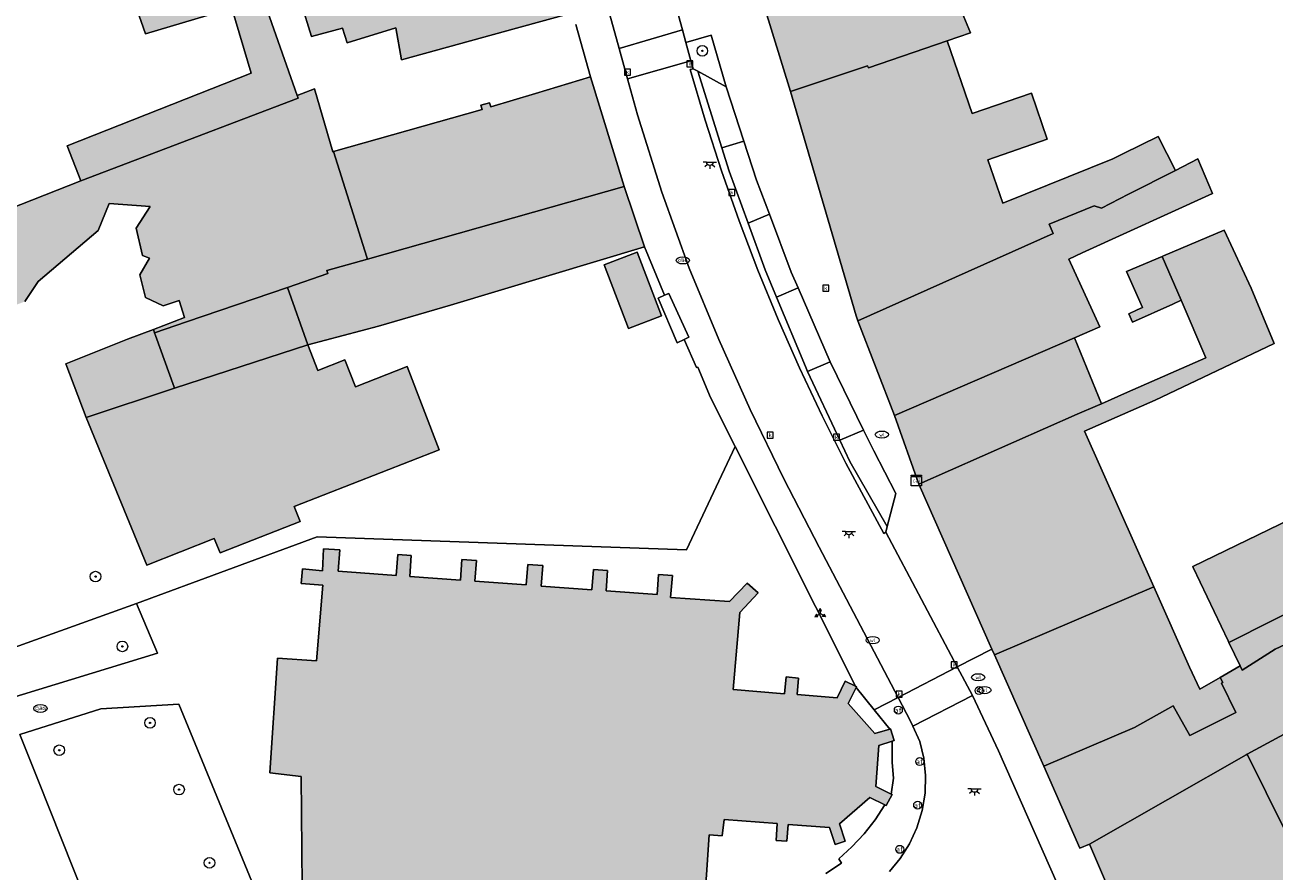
# Model space of a CAD drawing. Header units: metres. Extents: x 196496 to 197479, y 355139 to 356324.
# Tile 87 of 144: x 196834 to 196928, y 355950 to 356013. Entities that reach past the tile are written whole.
import ezdxf
from ezdxf.enums import TextEntityAlignment as Align

# ---------------------------------------------------------------- set-up
doc = ezdxf.new("R2010")
doc.units = ezdxf.units.M
doc.layers.get('0').update_dxf_attribs({"color": 252, "lineweight": 18})
for name, color, linetype, lineweight in [('B-WE-GR-BEPLANTING_CULTUUR_HEESTERS-GV', 252, 'Continuous', 18), ('B-WE-GR-BOOM-S', 252, 'Continuous', 18), ('B-WE-IE-MEUBILAIR_WEGMEUBILAIR-GV', 252, 'Continuous', 18), ('B-WE-IE-MEUBILAIR_WEGMEUBILAIR-S', 252, 'Continuous', 18), ('B-WE-IE-MEUBILAIR_WEGMEUBILAIR_VERKEERSBORD-S', 252, 'Continuous', 18), ('B-WE-IE-TERREINAFSCHEIDING_KUNSTMATIG_HEKWERK-G', 252, 'IE-TERREINAFSCHEIDING-KUNSTMATIG', 18), ('B-WE-KL-BRANDSTOF_PUT-S', 252, 'Continuous', 18), ('B-WE-KL-DATA-S', 252, 'Continuous', 18), ('B-WE-KL-ET_LS_OV_LICHTPUNT-S', 252, 'Continuous', 18), ('B-WE-KL-GAS_PUT-S', 252, 'Continuous', 18), ('B-WE-KL-WATER-S', 252, 'Continuous', 18), ('B-WE-OG-BEBOUWING-GV', 252, 'Continuous', 18), ('B-WE-OG-TERREIN_CULTUURSCHEIDING-GV', 252, 'Continuous', 18), ('B-WE-OG-TERREIN_ERF-GV', 252, 'Continuous', 18), ('B-WE-RI-GWA_KOLK-S', 252, 'Continuous', 18), ('B-WE-VH-GOOT-G', 252, 'Continuous', 18), ('B-WE-VH-ONVERHARD-GV', 252, 'Continuous', 18), ('B-WE-VH-VERHARDING_BETONSTRAATSTEEN-GV', 252, 'Continuous', 18), ('B-WE-VH-VERHARDING_OPEN-GV', 252, 'Continuous', 18), ('B-WE-VH-VERHARDING_STRAATBAKSTEEN-GV', 252, 'Continuous', 18), ('B-WE-VH-VERHARDING_TEGEL-GV', 252, 'Continuous', 18), ('B-WE-VW-AFSLUITPAAL-S', 252, 'Continuous', 18)]:
    doc.layers.add(name, color=color, linetype=linetype, lineweight=lineweight)
doc.layers.add('X-XX-AL-PRESENTATIE_GEBOUW3-V', color=7, linetype='Continuous', lineweight=18, true_color=0xf0f0f0)
doc.styles.add('NLCS-ISO', font='NLCS-ISO.ttf')
doc.linetypes.add('IE-TERREINAFSCHEIDING-KUNSTMATIG', pattern='A,4,[82,NLCS.SHX,S=0.75,R=90,X=0,Y=0],4,-2', length=10)

# ---------------------------------------------------------------- blocks, each defined once
blk = doc.blocks.new('SIE-WEG_VERKEERSBORD_WEGWIJZER-SO')
at = {"linetype": 'ByBlock', "lineweight": 18}
h = blk.add_hatch(color=0, dxfattribs=at)
h.dxf.hatch_style = 1
h.paths.add_polyline_path([(0.5, 1), (0, 2), (-0.5, 1)])
h = blk.add_hatch(color=0, dxfattribs=at)
h.dxf.hatch_style = 1
h.paths.add_polyline_path([(-1.38, -0.22), (-2, -1.15), (-0.88, -1.09)])
h = blk.add_hatch(color=0, dxfattribs=at)
h.dxf.hatch_style = 1
h.paths.add_polyline_path([(1.38, -0.22), (2, -1.15), (0.88, -1.09)])
at = {"color": 0, "linetype": 'ByBlock', "lineweight": 18}
for points in [[(-1.13, -0.65), (0, 0)], [(0, 1), (0, 0)], [(1.13, -0.65), (0, 0)]]:
    blk.add_lwpolyline(points, dxfattribs=at)
for points in [[(0.5, 1), (0, 2), (-0.5, 1)], [(-1.38, -0.22), (-2, -1.15), (-0.88, -1.09)], [(1.38, -0.22), (2, -1.15), (0.88, -1.09)]]:
    blk.add_lwpolyline(points, close=True, dxfattribs=at)
blk = doc.blocks.new('SKL-DATA_SIGNAAL_CAIKAST-SO')
at = {"color": 0, "linetype": 'ByBlock', "lineweight": 18}
for points in [[(-2, 2), (2, 2), (2, 1.68), (-2, 1.68)], [(-2, 1.52), (2, 1.52), (2, -2), (-2, -2)]]:
    blk.add_lwpolyline(points, close=True, dxfattribs=at)
at = {"color": 0, "linetype": 'ByBlock', "lineweight": 18, "style": 'NLCS-ISO'}
blk.add_text('cai', height=1.5, dxfattribs=at).set_placement((0, 0), align=Align.MIDDLE_CENTER)
blk = doc.blocks.new('SIE-WEG_PAAL_VERKEERSBORD-SO')
at = {"color": 0, "linetype": 'ByBlock', "lineweight": 18}
blk.add_circle((0, 0), 1.5, dxfattribs=at)
at = {"color": 0, "linetype": 'ByBlock', "lineweight": 18, "style": 'NLCS-ISO'}
blk.add_text('vb', height=1.5, dxfattribs=at).set_placement((0, 0.13), align=Align.MIDDLE_CENTER)
blk = doc.blocks.new('SVW-AFSLUITPAAL-SO')
at = {"lineweight": 18}
blk.add_circle((0, 0), 1.5, dxfattribs=at)
at = {"lineweight": 18, "style": 'NLCS-ISO'}
blk.add_text('af', height=1.8, dxfattribs=at).set_placement((0, 0), align=Align.MIDDLE_CENTER)
blk = doc.blocks.new('SKL-BENZINEPUT_OLIEPUT-SO')
at = {"color": 0, "linetype": 'ByBlock', "lineweight": 18}
blk.add_ellipse((0, 0), major_axis=(2.5, 0), ratio=0.54, dxfattribs=at)
at = {"color": 0, "linetype": 'ByBlock', "lineweight": 18, "style": 'NLCS-ISO'}
blk.add_text('olie', height=1.5, dxfattribs=at).set_placement((0, 0.16), align=Align.MIDDLE_CENTER)
blk = doc.blocks.new('SRI-KOLK-SO')
at = {"color": 0, "linetype": 'ByBlock', "lineweight": 18}
blk.add_lwpolyline([(-1.125, -1.125), (1.125, -1.125), (1.125, 1.125), (-1.125, 1.125)], close=True, dxfattribs=at)
at = {"color": 0, "linetype": 'ByBlock', "lineweight": 18, "style": 'NLCS-ISO'}
blk.add_text('k', height=1.5, dxfattribs=at).set_placement((0, 0), align=Align.MIDDLE_CENTER)
blk = doc.blocks.new('SKL-GAS_PUT-SO')
at = {"color": 0, "linetype": 'ByBlock', "lineweight": 18}
blk.add_ellipse((0, 0), major_axis=(2.5, 0), ratio=0.601255, dxfattribs=at)
at = {"color": 0, "linetype": 'ByBlock', "lineweight": 18, "style": 'NLCS-ISO'}
blk.add_text('gas', height=1.8, dxfattribs=at).set_placement((0.12, 0.3), align=Align.MIDDLE_CENTER)
blk = doc.blocks.new('SKL-WATER_WATERLEIDINGPUT-SO')
at = {"color": 0, "linetype": 'ByBlock', "lineweight": 18}
blk.add_ellipse((0, 0), major_axis=(2.5, 0), ratio=0.54, dxfattribs=at)
at = {"color": 0, "linetype": 'ByBlock', "lineweight": 18, "style": 'NLCS-ISO'}
blk.add_text('wl', height=1.5, dxfattribs=at).set_placement((0, 0), align=Align.MIDDLE_CENTER)
blk = doc.blocks.new('SKL-ET_OV_LICHTPUNT-SO')
at = {"color": 0, "linetype": 'ByBlock', "lineweight": 18}
for points in [[(-1.25, 0), (-2.5, 0)], [(1.25, 0), (2.5, 0)], [(-0.92, -0.85), (-1.83, -1.7)], [(0, -1.25), (0, -2.5)], [(0.92, -0.85), (1.83, -1.7)]]:
    blk.add_lwpolyline(points, dxfattribs=at)
blk.add_lwpolyline([(0, 0), (1.25, 0, -1), (-1.25, 0)], format="xyb", close=True, dxfattribs=at)
blk = doc.blocks.new('SGR-BOOM_01-SO')
at = {"linetype": 'ByBlock', "lineweight": 18}
h = blk.add_hatch(color=0, dxfattribs=at)
h.dxf.hatch_style = 1
edge = h.paths.add_edge_path()
edge.add_arc((0, 0), 0.25, 0, 360)
at = {"color": 0, "linetype": 'ByBlock', "lineweight": 18}
for radius in [2, 0.25]:
    blk.add_circle((0, 0), radius, dxfattribs=at)

msp = doc.modelspace()

# ---------------------------------------------------------------- hatches: boundary and pattern name
at = {"layer": 'X-XX-AL-PRESENTATIE_GEBOUW3-V'}
for points in [[(196891.95, 356008.459), (196897.751, 356010.401), (196897.805, 356010.236), (196903.731, 356012.275), (196905.507, 356012.886), (196903.734, 356017.109), (196908.249, 356018.755), (196908.671, 356017.597), (196911.838, 356018.791), (196911.819, 356018.843), (196913.292, 356019.38), (196911.236, 356025.019), (196903.002, 356022.015), (196890.072, 356017.549), (196889.245, 356017.265)], [(196838.511, 356001.732), (196854.863, 356007.953), (196854.794, 356008.149), (196852.236, 356015.452), (196851.868, 356016.667), (196850.533, 356020.528), (196847.153, 356019.303), (196846.852, 356019.185), (196841.775, 356017.384), (196843.379, 356012.798), (196849.871, 356014.743), (196851.34, 356009.843), (196837.469, 356004.377)], [(196875.537, 356014.374), (196874.563, 356017.928), (196866.733, 356015.985), (196866.73, 356015.856), (196861.93, 356014.689), (196861.801, 356015.236), (196858.831, 356016.216), (196855.098, 356015.098), (196855.883, 356012.604), (196858.2, 356013.229), (196858.569, 356012.127), (196862.214, 356013.245), (196862.649, 356010.841), (196871.321, 356013.218)], [(196903.731, 356012.275), (196897.805, 356010.236), (196897.751, 356010.401), (196891.95, 356008.459), (196896.879, 355991.555), (196897.021, 355991.185), (196911.721, 355997.756), (196911.413, 355998.476), (196914.818, 355999.845), (196915.352, 355999.668), (196917.383, 356000.72), (196920.933, 356002.52), (196919.618, 356005.082), (196917.021, 356003.785), (196916.22, 356003.379), (196907.939, 356000.049), (196906.811, 356003.324), (196911.282, 356004.863), (196910.085, 356008.34), (196905.615, 356006.801)], [(196876.882, 356009.553), (196872.745, 356008.311), (196869.382, 356007.302), (196869.277, 356007.599), (196868.638, 356007.418), (196868.721, 356007.115), (196857.544, 356003.936), (196860.039, 355995.99), (196860.088, 355995.833), (196879.415, 356001.312)], [(196844.065, 355990.286), (196846.469, 355991.118), (196854.062, 355993.706), (196857.105, 355994.746), (196857.037, 355994.972), (196860.088, 355995.833), (196860.039, 355995.99), (196857.544, 356003.936), (196857.477, 356003.917), (196856.109, 356008.667), (196854.794, 356008.149), (196854.863, 356007.953), (196838.511, 356001.732), (196820.277, 355994.548), (196820.265, 355994.543), (196822.797, 355988.118), (196834.293, 355992.648), (196835.284, 355994.154), (196839.812, 355998.002), (196840.637, 356000.014), (196843.727, 355999.803), (196842.685, 355998.163), (196843.148, 355996.117), (196843.676, 355995.899), (196842.953, 355994.651), (196843.374, 355992.955), (196844.695, 355992.321), (196845.915, 355992.712), (196846.306, 355991.428), (196843.972, 355990.544)], [(196920.933, 356002.52), (196917.383, 356000.72), (196915.352, 355999.668), (196914.818, 355999.845), (196911.413, 355998.476), (196911.721, 355997.756), (196897.021, 355991.185), (196899.764, 355984.055), (196913.335, 355989.918), (196915.24, 355990.734), (196912.911, 355995.842), (196913.911, 355996.303), (196923.711, 356000.784), (196922.625, 356003.378)], [(196880.951, 355996.754), (196879.415, 356001.312), (196860.088, 355995.833), (196857.037, 355994.972), (196857.105, 355994.746), (196854.062, 355993.706), (196855.597, 355989.373), (196860.932, 355990.779), (196866.335, 355992.38)], [(196915.357, 355984.947), (196915.062, 355984.818), (196913.521, 355984.159), (196901.61, 355978.899), (196907.108, 355966.471), (196907.304, 355966.027), (196919.297, 355971.155), (196914.089, 355982.886), (196919.398, 355985.218), (196924.568, 355987.685), (196928.371, 355989.484), (196926.62, 355993.641), (196924.608, 355998.022), (196920.027, 355996.085), (196919.925, 355996.042), (196921.349, 355992.74), (196923.224, 355988.392), (196917.327, 355985.81)], [(196879.743, 355990.613), (196882.238, 355991.567), (196880.401, 355996.37), (196877.906, 355995.416)], [(196917.236, 355994.905), (196918.455, 355992.201), (196918.04, 355992.006), (196917.431, 355991.723), (196917.698, 355991.086), (196920.729, 355992.45), (196921.349, 355992.74), (196919.925, 355996.042)], [(196844.065, 355990.286), (196844.136, 355990.087), (196845.533, 355986.199), (196845.566, 355986.108), (196855.597, 355989.373), (196854.062, 355993.706), (196846.469, 355991.118)], [(196844.136, 355990.087), (196844.065, 355990.286), (196843.972, 355990.544), (196842.024, 355989.806), (196837.379, 355987.959), (196838.906, 355983.914), (196845.566, 355986.108), (196845.533, 355986.199)], [(196855.597, 355989.373), (196845.566, 355986.108), (196838.906, 355983.914), (196843.473, 355972.789), (196848.536, 355974.805), (196848.999, 355973.722), (196855.033, 355976.075), (196854.582, 355977.195), (196865.479, 355981.474), (196863.077, 355987.761), (196859.183, 355986.223), (196858.383, 355988.252), (196856.343, 355987.451)], [(196899.764, 355984.055), (196901.61, 355978.899), (196913.521, 355984.159), (196915.062, 355984.818), (196915.357, 355984.947), (196913.335, 355989.918)], [(196935.61, 355972.354), (196942.729, 355975.954), (196942.909, 355976.045), (196942.072, 355977.818), (196939.103, 355983.378), (196929.494, 355978.615), (196930.431, 355976.653), (196922.229, 355972.689), (196922.267, 355972.61), (196924.898, 355967.078), (196924.953, 355966.964), (196931.369, 355970.209)], [(196899.421, 355960.447), (196898.282, 355960.1), (196896.297, 355962.362), (196896.892, 355963.569), (196896.919, 355963.624), (196896.826, 355963.67), (196896.07, 355964.047), (196895.447, 355962.809), (196892.453, 355963.048), (196892.552, 355964.279), (196891.626, 355964.367), (196891.504, 355963.094), (196887.626, 355963.426), (196888.122, 355969.215), (196889.499, 355970.704), (196888.684, 355971.444), (196887.361, 355970.042), (196882.904, 355970.358), (196883.07, 355972.006), (196882.004, 355972.088), (196881.909, 355970.581), (196878.072, 355970.859), (196878.158, 355972.384), (196877.103, 355972.465), (196876.99, 355970.934), (196873.178, 355971.215), (196873.285, 355972.759), (196872.168, 355972.845), (196872.048, 355971.3), (196868.176, 355971.583), (196868.288, 355973.143), (196867.202, 355973.227), (196867.099, 355971.662), (196863.277, 355971.924), (196863.388, 355973.52), (196862.383, 355973.598), (196862.253, 355972.005), (196857.871, 355972.329), (196858.014, 355973.934), (196856.779, 355974.029), (196856.692, 355972.37), (196855.203, 355972.501), (196855.095, 355971.407), (196856.717, 355971.285), (196856.264, 355965.574), (196853.322, 355965.792), (196852.729, 355957.156), (196855.088, 355956.886), (196855.164, 355948.595), (196885.425, 355946.489), (196885.817, 355952.493), (196886.798, 355952.41), (196886.949, 355953.647), (196890.942, 355953.322), (196890.875, 355952.063), (196891.659, 355951.996), (196891.762, 355953.269), (196894.873, 355953.037), (196895.312, 355951.743), (196896.048, 355952.004), (196895.628, 355953.303), (196897.928, 355955.283), (196899.039, 355954.729), (196899.142, 355954.678), (196899.597, 355955.51), (196899.519, 355955.548), (196898.36, 355956.129), (196898.584, 355959.201), (196899.61, 355959.531), (196899.76, 355959.58), (196899.465, 355960.46)], [(196921.98, 355965.111), (196919.297, 355971.155), (196907.304, 355966.027), (196911.011, 355957.646), (196917.837, 355960.563), (196920.756, 355962.201), (196922.014, 355959.951), (196925.481, 355961.697), (196924.395, 355963.897), (196924.493, 355963.963), (196924.32, 355964.274), (196924.29, 355964.337), (196922.757, 355963.457)], [(196925.802, 355965.205), (196925.959, 355964.886), (196928.446, 355966.452), (196930.371, 355967.369), (196932.773, 355962.036), (196933.017, 355962.173), (196936.789, 355954.239), (196938.406, 355955.354), (196931.369, 355970.209), (196924.953, 355966.964)], [(196926.247, 355958.503), (196926.319, 355958.544), (196932.773, 355962.036), (196930.371, 355967.369), (196928.446, 355966.452), (196925.959, 355964.886), (196925.802, 355965.205), (196924.29, 355964.337), (196924.32, 355964.274), (196924.493, 355963.963), (196924.395, 355963.897), (196925.481, 355961.697), (196922.014, 355959.951), (196920.756, 355962.201), (196917.837, 355960.563), (196911.011, 355957.646), (196913.741, 355951.474), (196914.453, 355951.788)], [(196926.319, 355958.544), (196930.593, 355949.938), (196936.789, 355954.239), (196933.017, 355962.173), (196932.773, 355962.036)], [(196930.593, 355949.938), (196926.319, 355958.544), (196926.247, 355958.503), (196914.453, 355951.788), (196918.276, 355942.865), (196925.988, 355946.741)]]:
    msp.add_hatch(color=256, dxfattribs=at).paths.add_polyline_path(points)

# ---------------------------------------------------------------- linework, layer by layer
at = {"layer": 'B-WE-GR-BEPLANTING_CULTUUR_HEESTERS-GV', "flags": 128}
msp.add_lwpolyline([(196884.955, 356009.989), (196887.101, 356008.813), (196885.969, 356012.7), (196884.072, 356012.136), (196884.449, 356010.772), (196884.613, 356010.177)], close=True, dxfattribs=at)
at = {"layer": 'B-WE-IE-MEUBILAIR_WEGMEUBILAIR-GV', "flags": 128}
msp.add_lwpolyline([(196884.955, 356009.989), (196887.101, 356008.813), (196885.969, 356012.7), (196884.072, 356012.136), (196884.449, 356010.772), (196884.613, 356010.177)], close=True, dxfattribs=at)
at = {"layer": 'B-WE-IE-TERREINAFSCHEIDING_KUNSTMATIG_HEKWERK-G', "ltscale": 0.2, "flags": 128}
for points in [[(196887.779, 355981.728), (196885.926, 355985.426), (196884.969, 355987.7), (196884.862, 355987.672), (196883.934, 355989.792)], [(196896.826, 355963.67), (196887.779, 355981.728)], [(196899.039, 355954.729), (196898.313, 355953.608), (196897.487, 355952.553), (196896.57, 355951.574), (196895.574, 355950.685), (196895.773, 355950.356), (196894.603, 355949.576)]]:
    msp.add_lwpolyline(points, dxfattribs=at)
at = {"layer": 'B-WE-OG-BEBOUWING-GV', "flags": 128}
for points in [[(196891.95, 356008.459), (196897.751, 356010.401), (196897.805, 356010.236), (196903.731, 356012.275), (196905.507, 356012.886), (196903.734, 356017.109), (196908.249, 356018.755), (196908.671, 356017.597), (196911.838, 356018.791), (196911.819, 356018.843), (196913.292, 356019.38), (196911.236, 356025.019), (196903.002, 356022.015), (196890.072, 356017.549), (196889.245, 356017.265)], [(196838.511, 356001.732), (196854.863, 356007.953), (196854.794, 356008.149), (196852.236, 356015.452), (196851.868, 356016.667), (196850.533, 356020.528), (196847.153, 356019.303), (196846.852, 356019.185), (196841.775, 356017.384), (196843.379, 356012.798), (196849.871, 356014.743), (196851.34, 356009.843), (196837.469, 356004.377)], [(196875.537, 356014.374), (196874.563, 356017.928), (196866.733, 356015.985), (196866.73, 356015.856), (196861.93, 356014.689), (196861.801, 356015.236), (196858.831, 356016.216), (196855.098, 356015.098), (196855.883, 356012.604), (196858.2, 356013.229), (196858.569, 356012.127), (196862.214, 356013.245), (196862.649, 356010.841), (196871.321, 356013.218)], [(196903.731, 356012.275), (196897.805, 356010.236), (196897.751, 356010.401), (196891.95, 356008.459), (196896.879, 355991.555), (196897.021, 355991.185), (196911.721, 355997.756), (196911.413, 355998.476), (196914.818, 355999.845), (196915.352, 355999.668), (196917.383, 356000.72), (196920.933, 356002.52), (196919.618, 356005.082), (196917.021, 356003.785), (196916.22, 356003.379), (196907.939, 356000.049), (196906.811, 356003.324), (196911.282, 356004.863), (196910.085, 356008.34), (196905.615, 356006.801)], [(196876.882, 356009.553), (196872.745, 356008.311), (196869.382, 356007.302), (196869.277, 356007.599), (196868.638, 356007.418), (196868.721, 356007.115), (196857.544, 356003.936), (196860.039, 355995.99), (196860.088, 355995.833), (196879.415, 356001.312)], [(196920.933, 356002.52), (196917.383, 356000.72), (196915.352, 355999.668), (196914.818, 355999.845), (196911.413, 355998.476), (196911.721, 355997.756), (196897.021, 355991.185), (196899.764, 355984.055), (196913.335, 355989.918), (196915.24, 355990.734), (196912.911, 355995.842), (196913.911, 355996.303), (196923.711, 356000.784), (196922.625, 356003.378)], [(196880.951, 355996.754), (196879.415, 356001.312), (196860.088, 355995.833), (196857.037, 355994.972), (196857.105, 355994.746), (196854.062, 355993.706), (196855.597, 355989.373), (196860.932, 355990.779), (196866.335, 355992.38)], [(196915.357, 355984.947), (196915.062, 355984.818), (196913.521, 355984.159), (196901.61, 355978.899), (196907.108, 355966.471), (196907.304, 355966.027), (196919.297, 355971.155), (196914.089, 355982.886), (196919.398, 355985.218), (196924.568, 355987.685), (196928.371, 355989.484), (196926.62, 355993.641), (196924.608, 355998.022), (196920.027, 355996.085), (196919.925, 355996.042), (196921.349, 355992.74), (196923.224, 355988.392), (196917.327, 355985.81)], [(196879.743, 355990.613), (196882.238, 355991.567), (196880.401, 355996.37), (196877.906, 355995.416)], [(196917.236, 355994.905), (196918.455, 355992.201), (196918.04, 355992.006), (196917.431, 355991.723), (196917.698, 355991.086), (196920.729, 355992.45), (196921.349, 355992.74), (196919.925, 355996.042)], [(196844.065, 355990.286), (196844.136, 355990.087), (196845.533, 355986.199), (196845.566, 355986.108), (196855.597, 355989.373), (196854.062, 355993.706), (196846.469, 355991.118)], [(196844.136, 355990.087), (196844.065, 355990.286), (196843.972, 355990.544), (196842.024, 355989.806), (196837.379, 355987.959), (196838.906, 355983.914), (196845.566, 355986.108), (196845.533, 355986.199)], [(196855.597, 355989.373), (196845.566, 355986.108), (196838.906, 355983.914), (196843.473, 355972.789), (196848.536, 355974.805), (196848.999, 355973.722), (196855.033, 355976.075), (196854.582, 355977.195), (196865.479, 355981.474), (196863.077, 355987.761), (196859.183, 355986.223), (196858.383, 355988.252), (196856.343, 355987.451)], [(196899.764, 355984.055), (196901.61, 355978.899), (196913.521, 355984.159), (196915.062, 355984.818), (196915.357, 355984.947), (196913.335, 355989.918)], [(196935.61, 355972.354), (196942.729, 355975.954), (196942.909, 355976.045), (196942.072, 355977.818), (196939.103, 355983.378), (196929.494, 355978.615), (196930.431, 355976.653), (196922.229, 355972.689), (196922.267, 355972.61), (196924.898, 355967.078), (196924.953, 355966.964), (196931.369, 355970.209)], [(196921.98, 355965.111), (196919.297, 355971.155), (196907.304, 355966.027), (196911.011, 355957.646), (196917.837, 355960.563), (196920.756, 355962.201), (196922.014, 355959.951), (196925.481, 355961.697), (196924.395, 355963.897), (196924.493, 355963.963), (196924.32, 355964.274), (196924.29, 355964.337), (196922.757, 355963.457)], [(196925.802, 355965.205), (196925.959, 355964.886), (196928.446, 355966.452), (196930.371, 355967.369), (196932.773, 355962.036), (196933.017, 355962.173), (196936.789, 355954.239), (196938.406, 355955.354), (196931.369, 355970.209), (196924.953, 355966.964)], [(196926.247, 355958.503), (196926.319, 355958.544), (196932.773, 355962.036), (196930.371, 355967.369), (196928.446, 355966.452), (196925.959, 355964.886), (196925.802, 355965.205), (196924.29, 355964.337), (196924.32, 355964.274), (196924.493, 355963.963), (196924.395, 355963.897), (196925.481, 355961.697), (196922.014, 355959.951), (196920.756, 355962.201), (196917.837, 355960.563), (196911.011, 355957.646), (196913.741, 355951.474), (196914.453, 355951.788)], [(196926.319, 355958.544), (196930.593, 355949.938), (196936.789, 355954.239), (196933.017, 355962.173), (196932.773, 355962.036)], [(196930.593, 355949.938), (196926.319, 355958.544), (196926.247, 355958.503), (196914.453, 355951.788), (196918.276, 355942.865), (196925.988, 355946.741)]]:
    msp.add_lwpolyline(points, close=True, dxfattribs=at)
for points in [[(196834.293, 355992.648), (196835.284, 355994.154), (196839.812, 355998.002), (196840.637, 356000.014), (196843.727, 355999.803), (196842.685, 355998.163), (196843.148, 355996.117), (196843.676, 355995.899), (196842.953, 355994.651), (196843.374, 355992.955), (196844.695, 355992.321), (196845.915, 355992.712), (196846.306, 355991.428), (196843.972, 355990.544), (196844.065, 355990.286), (196846.469, 355991.118), (196854.062, 355993.706), (196857.105, 355994.746), (196857.037, 355994.972), (196860.088, 355995.833), (196860.039, 355995.99), (196857.544, 356003.936), (196857.477, 356003.917), (196856.109, 356008.667), (196854.794, 356008.149), (196854.863, 356007.953), (196838.511, 356001.732), (196820.277, 355994.548)], [(196885.425, 355946.489), (196885.817, 355952.493), (196886.798, 355952.41), (196886.949, 355953.647), (196890.942, 355953.322), (196890.875, 355952.063), (196891.659, 355951.996), (196891.762, 355953.269), (196894.873, 355953.037), (196895.312, 355951.743), (196896.048, 355952.004), (196895.628, 355953.303), (196897.928, 355955.283), (196899.039, 355954.729), (196899.142, 355954.678), (196899.597, 355955.51), (196899.519, 355955.548), (196898.36, 355956.129), (196898.584, 355959.201), (196899.61, 355959.531), (196899.76, 355959.58), (196899.465, 355960.46), (196899.421, 355960.447), (196898.282, 355960.1), (196896.297, 355962.362), (196896.892, 355963.569), (196896.919, 355963.624), (196896.826, 355963.67), (196896.07, 355964.047), (196895.447, 355962.809), (196892.453, 355963.048), (196892.552, 355964.279), (196891.626, 355964.367), (196891.504, 355963.094), (196887.626, 355963.426), (196888.122, 355969.215), (196889.499, 355970.704), (196888.684, 355971.444), (196887.361, 355970.042), (196882.904, 355970.358), (196883.07, 355972.006), (196882.004, 355972.088), (196881.909, 355970.581), (196878.072, 355970.859), (196878.158, 355972.384), (196877.103, 355972.465), (196876.99, 355970.934), (196873.178, 355971.215), (196873.285, 355972.759), (196872.168, 355972.845), (196872.048, 355971.3), (196868.176, 355971.583), (196868.288, 355973.143), (196867.202, 355973.227), (196867.099, 355971.662), (196863.277, 355971.924), (196863.388, 355973.52), (196862.383, 355973.598), (196862.253, 355972.005), (196857.871, 355972.329), (196858.014, 355973.934), (196856.779, 355974.029), (196856.692, 355972.37), (196855.203, 355972.501), (196855.095, 355971.407), (196856.717, 355971.285), (196856.264, 355965.574), (196853.322, 355965.792), (196852.729, 355957.156), (196855.088, 355956.886), (196855.164, 355948.595)]]:
    msp.add_lwpolyline(points, dxfattribs=at)
at = {"layer": 'B-WE-OG-TERREIN_CULTUURSCHEIDING-GV', "flags": 128}
for points in [[(196842.696, 355969.906), (196831.589, 355965.92), (196832.873, 355962.679), (196844.291, 355966.159)], [(196841.573, 355940.704), (196841.748, 355940.374), (196842.002, 355940.1), (196842.35, 355939.888), (196842.74, 355939.769), (196843.154, 355939.741), (196843.563, 355939.812), (196844.472, 355940.084), (196853.901, 355942.86), (196845.877, 355962.315), (196840.022, 355961.981), (196833.916, 355960.045), (196835.266, 355956.637), (196840.646, 355943.135)]]:
    msp.add_lwpolyline(points, close=True, dxfattribs=at)
at = {"layer": 'B-WE-OG-TERREIN_ERF-GV', "flags": 128}
for points in [[(196810.196, 356019.674), (196816.972, 356002.34), (196820.277, 355994.548), (196838.511, 356001.732), (196837.469, 356004.377), (196851.34, 356009.843), (196849.871, 356014.743), (196843.379, 356012.798), (196841.775, 356017.384)], [(196903.734, 356017.109), (196905.507, 356012.886), (196903.731, 356012.275), (196905.615, 356006.801), (196910.085, 356008.34), (196911.282, 356004.863), (196906.811, 356003.324), (196907.939, 356000.049), (196916.22, 356003.379), (196917.021, 356003.785), (196919.618, 356005.082), (196920.933, 356002.52), (196922.625, 356003.378), (196923.711, 356000.784), (196913.911, 355996.303), (196912.911, 355995.842), (196915.24, 355990.734), (196913.335, 355989.918), (196915.357, 355984.947), (196917.327, 355985.81), (196923.224, 355988.392), (196921.349, 355992.74), (196920.729, 355992.45), (196917.698, 355991.086), (196917.431, 355991.723), (196918.04, 355992.006), (196918.455, 355992.201), (196917.236, 355994.905), (196919.925, 355996.042), (196920.027, 355996.085), (196924.608, 355998.022), (196926.62, 355993.641), (196928.371, 355989.484), (196924.568, 355987.685), (196919.398, 355985.218), (196914.089, 355982.886), (196919.297, 355971.155), (196921.98, 355965.111), (196922.757, 355963.457), (196924.29, 355964.337), (196925.802, 355965.205), (196924.953, 355966.964), (196924.898, 355967.078), (196922.267, 355972.61), (196922.229, 355972.689), (196930.431, 355976.653)], [(196852.236, 356015.452), (196854.794, 356008.149), (196856.109, 356008.667), (196857.477, 356003.917), (196857.544, 356003.936), (196868.721, 356007.115), (196868.638, 356007.418), (196869.277, 356007.599), (196869.382, 356007.302), (196872.745, 356008.311), (196876.882, 356009.553), (196875.779, 356013.508)], [(196875.537, 356014.374), (196871.321, 356013.218), (196862.649, 356010.841), (196862.214, 356013.245), (196858.569, 356012.127), (196858.2, 356013.229), (196855.883, 356012.604), (196855.098, 356015.098)], [(196831.589, 355965.92), (196842.696, 355969.906), (196856.313, 355974.924), (196884.12, 355973.944), (196887.779, 355981.728), (196885.926, 355985.426), (196884.969, 355987.7), (196884.862, 355987.672), (196883.934, 355989.792), (196883.411, 355989.538), (196881.979, 355992.898), (196882.456, 355993.11), (196880.951, 355996.754), (196866.335, 355992.38), (196860.932, 355990.779), (196855.597, 355989.373), (196856.343, 355987.451), (196858.383, 355988.252), (196859.183, 355986.223), (196863.077, 355987.761), (196865.479, 355981.474), (196854.582, 355977.195), (196855.033, 355976.075), (196848.999, 355973.722), (196848.536, 355974.805), (196843.473, 355972.789), (196838.906, 355983.914), (196837.379, 355987.959), (196842.024, 355989.806), (196843.972, 355990.544), (196846.306, 355991.428), (196845.915, 355992.712), (196844.695, 355992.321), (196843.374, 355992.955), (196842.953, 355994.651), (196843.676, 355995.899), (196843.148, 355996.117), (196842.685, 355998.163), (196843.727, 355999.803), (196840.637, 356000.014), (196839.812, 355998.002), (196835.284, 355994.154), (196834.293, 355992.648)]]:
    msp.add_lwpolyline(points, dxfattribs=at)
msp.add_lwpolyline([(196879.743, 355990.613), (196877.906, 355995.416), (196880.401, 355996.37), (196882.238, 355991.567)], close=True, dxfattribs=at)
at = {"layer": 'B-WE-VH-GOOT-G', "flags": 128}
msp.add_lwpolyline([(196899.129, 355975.272), (196898.961, 355975.168), (196896.111, 355980.468), (196894.321, 355984.031), (196892.621, 355987.642), (196891.012, 355991.297), (196889.496, 355994.994), (196888.075, 355998.727), (196886.75, 356002.495), (196885.521, 356006.292), (196884.391, 356010.116), (196884.613, 356010.177)], dxfattribs=at)
at = {"layer": 'B-WE-VH-ONVERHARD-GV', "flags": 128}
for points in [[(196899.421, 355960.447), (196898.244, 355961.9), (196896.892, 355963.569), (196896.297, 355962.362), (196898.282, 355960.1)], [(196899.61, 355959.531), (196898.584, 355959.201), (196898.36, 355956.129), (196899.519, 355955.548), (196899.701, 355956.737), (196899.593, 355957.935)]]:
    msp.add_lwpolyline(points, close=True, dxfattribs=at)
at = {"layer": 'B-WE-VH-VERHARDING_BETONSTRAATSTEEN-GV', "flags": 128}
for points in [[(196879.034, 356011.699), (196883.807, 356013.097), (196883.128, 356015.558), (196878.333, 356014.221)], [(196883.807, 356013.097), (196879.034, 356011.699), (196879.672, 356009.404), (196884.449, 356010.772), (196884.072, 356012.136)], [(196899.129, 355975.272), (196898.961, 355975.168), (196896.111, 355980.468), (196894.321, 355984.031), (196892.621, 355987.642), (196891.012, 355991.297), (196889.496, 355994.994), (196888.075, 355998.727), (196886.75, 356002.495), (196885.521, 356006.292), (196884.391, 356010.116), (196884.613, 356010.177), (196884.449, 356010.772), (196879.672, 356009.404), (196880.421, 356006.708), (196882.253, 356000.887), (196884.324, 355995.146), (196886.545, 355989.793), (196888.915, 355984.502), (196891.433, 355979.28), (196894.095, 355974.132), (196900.041, 355962.827), (196904.496, 355965.124)], [(196888.752, 355998.534), (196887.321, 356002.461), (196886.772, 356004.207), (196884.955, 356009.989), (196884.613, 356010.177), (196884.391, 356010.116), (196885.521, 356006.292), (196886.75, 356002.495), (196888.075, 355998.727), (196889.496, 355994.994), (196891.012, 355991.297), (196892.621, 355987.642), (196894.321, 355984.031), (196896.111, 355980.468), (196898.961, 355975.168), (196899.129, 355975.272), (196899.235, 355975.689), (196896.417, 355980.606), (196895.666, 355982.204), (196893.235, 355987.378), (196893.061, 355987.748), (196890.885, 355992.977), (196890.026, 355995.04)], [(196887.101, 356008.813), (196884.955, 356009.989), (196886.772, 356004.207), (196888.426, 356004.729)], [(196886.772, 356004.207), (196887.321, 356002.461), (196888.752, 355998.534), (196890.35, 355999.219), (196889.385, 356001.773), (196888.426, 356004.729)], [(196888.752, 355998.534), (196890.026, 355995.04), (196890.885, 355992.977), (196892.511, 355993.673), (196892.005, 355994.841), (196890.35, 355999.219)], [(196893.235, 355987.378), (196894.926, 355988.102), (196892.511, 355993.673), (196890.885, 355992.977), (196893.061, 355987.748)], [(196897.445, 355982.966), (196894.952, 355988.042), (196894.926, 355988.102), (196893.235, 355987.378), (196895.666, 355982.204)], [(196895.666, 355982.204), (196896.417, 355980.606), (196899.235, 355975.689), (196899.868, 355978.188), (196898.215, 355981.399), (196897.445, 355982.966)], [(196901.151, 355960.669), (196905.639, 355962.963), (196905.076, 355964.048), (196904.496, 355965.124), (196900.041, 355962.827), (196900.981, 355961.039)]]:
    msp.add_lwpolyline(points, close=True, dxfattribs=at)
msp.add_lwpolyline([(196914.224, 355943.831), (196907.597, 355958.817), (196905.639, 355962.963), (196901.151, 355960.669), (196901.684, 355959.505), (196901.977, 355958.263), (196902.112, 355956.961), (196902.073, 355955.629), (196901.856, 355954.302), (196901.464, 355953.016), (196900.909, 355951.804), (196900.213, 355950.695), (196899.401, 355949.711)], dxfattribs=at)
at = {"layer": 'B-WE-VH-VERHARDING_OPEN-GV', "flags": 128}
msp.add_lwpolyline([(196882.456, 355993.11), (196881.979, 355992.898), (196883.411, 355989.538), (196883.934, 355989.792), (196884.29, 355989.965), (196882.79, 355993.259)], close=True, dxfattribs=at)
for points in [[(196855.164, 355948.595), (196855.088, 355956.886), (196852.729, 355957.156), (196853.322, 355965.792), (196856.264, 355965.574), (196856.717, 355971.285), (196855.095, 355971.407), (196855.203, 355972.501), (196856.692, 355972.37), (196856.779, 355974.029), (196858.014, 355973.934), (196857.871, 355972.329), (196862.253, 355972.005), (196862.383, 355973.598), (196863.388, 355973.52), (196863.277, 355971.924), (196867.099, 355971.662), (196867.202, 355973.227), (196868.288, 355973.143), (196868.176, 355971.583), (196872.048, 355971.3), (196872.168, 355972.845), (196873.285, 355972.759), (196873.178, 355971.215), (196876.99, 355970.934), (196877.103, 355972.465), (196878.158, 355972.384), (196878.072, 355970.859), (196881.909, 355970.581), (196882.004, 355972.088), (196883.07, 355972.006), (196882.904, 355970.358), (196887.361, 355970.042), (196888.684, 355971.444), (196889.499, 355970.704), (196888.122, 355969.215), (196887.626, 355963.426), (196891.504, 355963.094), (196891.626, 355964.367), (196892.552, 355964.279), (196892.453, 355963.048), (196895.447, 355962.809), (196896.07, 355964.047), (196896.826, 355963.67), (196887.779, 355981.728), (196884.12, 355973.944), (196856.313, 355974.924), (196842.696, 355969.906), (196844.291, 355966.159), (196832.873, 355962.679)], [(196833.916, 355960.045), (196840.022, 355961.981), (196845.877, 355962.315), (196853.901, 355942.86)], [(196894.603, 355949.576), (196895.773, 355950.356), (196895.574, 355950.685), (196896.57, 355951.574), (196897.487, 355952.553), (196898.313, 355953.608), (196899.039, 355954.729), (196897.928, 355955.283), (196895.628, 355953.303), (196896.048, 355952.004), (196895.312, 355951.743), (196894.873, 355953.037), (196891.762, 355953.269), (196891.659, 355951.996), (196890.875, 355952.063), (196890.942, 355953.322), (196886.949, 355953.647), (196886.798, 355952.41), (196885.817, 355952.493), (196885.425, 355946.489)]]:
    msp.add_lwpolyline(points, dxfattribs=at)
at = {"layer": 'B-WE-VH-VERHARDING_STRAATBAKSTEEN-GV', "flags": 128}
msp.add_lwpolyline([(196914.453, 355951.788), (196913.741, 355951.474), (196911.011, 355957.646), (196907.304, 355966.027), (196907.108, 355966.471), (196904.496, 355965.124), (196905.076, 355964.048), (196905.639, 355962.963), (196907.597, 355958.817), (196914.224, 355943.831), (196914.994, 355942.811), (196915.989, 355941.961), (196917.145, 355941.347), (196918.376, 355941.005), (196918.276, 355942.865)], close=True, dxfattribs=at)
msp.add_lwpolyline([(196899.401, 355949.711), (196900.213, 355950.695), (196900.909, 355951.804), (196901.464, 355953.016), (196901.856, 355954.302), (196902.073, 355955.629), (196902.112, 355956.961), (196901.977, 355958.263), (196901.684, 355959.505), (196901.151, 355960.669), (196900.981, 355961.039), (196900.041, 355962.827), (196898.244, 355961.9), (196899.421, 355960.447), (196899.465, 355960.46), (196899.76, 355959.58), (196899.61, 355959.531), (196899.593, 355957.935), (196899.701, 355956.737), (196899.519, 355955.548), (196899.597, 355955.51), (196899.142, 355954.678), (196899.039, 355954.729), (196898.313, 355953.608), (196897.487, 355952.553), (196896.57, 355951.574), (196895.574, 355950.685), (196895.773, 355950.356), (196894.603, 355949.576)], dxfattribs=at)
at = {"layer": 'B-WE-VH-VERHARDING_TEGEL-GV', "flags": 128}
for points in [[(196883.128, 356015.558), (196883.807, 356013.097), (196884.072, 356012.136), (196885.969, 356012.7), (196887.101, 356008.813), (196888.426, 356004.729), (196889.385, 356001.773), (196890.35, 355999.219), (196892.005, 355994.841), (196892.511, 355993.673), (196894.926, 355988.102), (196894.952, 355988.042), (196897.445, 355982.966), (196898.215, 355981.399), (196899.868, 355978.188), (196899.235, 355975.689), (196899.129, 355975.272), (196904.496, 355965.124), (196907.108, 355966.471), (196901.61, 355978.899), (196899.764, 355984.055), (196897.021, 355991.185), (196896.879, 355991.555), (196891.95, 356008.459), (196889.245, 356017.265)], [(196875.779, 356013.508), (196876.882, 356009.553), (196879.415, 356001.312), (196880.951, 355996.754), (196882.456, 355993.11), (196882.79, 355993.259), (196884.29, 355989.965), (196883.934, 355989.792), (196884.862, 355987.672), (196884.969, 355987.7), (196885.926, 355985.426), (196887.779, 355981.728), (196896.826, 355963.67), (196896.919, 355963.624), (196896.892, 355963.569), (196898.244, 355961.9), (196900.041, 355962.827), (196894.095, 355974.132), (196891.433, 355979.28), (196888.915, 355984.502), (196886.545, 355989.793), (196884.324, 355995.146), (196882.253, 356000.887), (196880.421, 356006.708), (196879.672, 356009.404), (196879.034, 356011.699), (196878.333, 356014.221)], [(196833.067, 355944.362), (196835.169, 355939.09), (196835.472, 355938.385), (196835.709, 355937.997), (196836.2, 355937.403), (196836.779, 355936.895), (196837.433, 355936.504), (196837.785, 355936.355), (196838.535, 355936.171), (196838.925, 355936.137), (196839.316, 355936.143), (196839.705, 355936.189), (196843.072, 355936.772), (196841.573, 355940.704), (196840.646, 355943.135), (196835.266, 355956.637), (196833.916, 355960.045)]]:
    msp.add_lwpolyline(points, dxfattribs=at)

# ---------------------------------------------------------------- block references
at = {"layer": 'B-WE-GR-BOOM-S', "xscale": 0.2, "yscale": 0.2, "zscale": 0.2}
for p in [(196885.305, 356011.519), (196839.614, 355971.928), (196841.635, 355966.67), (196843.715, 355960.911), (196836.881, 355958.852), (196845.902, 355955.888), (196848.195, 355950.373)]:
    msp.add_blockref('SGR-BOOM_01-SO', p, dxfattribs=at)
at = {"layer": 'B-WE-IE-MEUBILAIR_WEGMEUBILAIR-S', "xscale": 0.2, "yscale": 0.2, "zscale": 0.2}
msp.add_blockref('SIE-WEG_PAAL_VERKEERSBORD-SO', (196906.14, 355963.34), dxfattribs=at)
at = {"layer": 'B-WE-IE-MEUBILAIR_WEGMEUBILAIR_VERKEERSBORD-S', "xscale": 0.2, "yscale": 0.2, "zscale": 0.2}
msp.add_blockref('SIE-WEG_VERKEERSBORD_WEGWIJZER-SO', (196894.167, 355969.137), dxfattribs=at)
at = {"layer": 'B-WE-KL-BRANDSTOF_PUT-S', "xscale": 0.2, "yscale": 0.2, "zscale": 0.2}
msp.add_blockref('SKL-BENZINEPUT_OLIEPUT-SO', (196883.835, 355995.741), dxfattribs=at)
at = {"layer": 'B-WE-KL-DATA-S', "xscale": 0.2, "yscale": 0.2, "zscale": 0.2}
msp.add_blockref('SKL-DATA_SIGNAAL_CAIKAST-SO', (196901.419, 355979.168), dxfattribs=at)
at = {"layer": 'B-WE-KL-ET_LS_OV_LICHTPUNT-S', "xscale": 0.2, "yscale": 0.2, "zscale": 0.2}
for p in [(196885.868, 356003.132), (196896.343, 355975.333), (196905.798, 355955.935)]:
    msp.add_blockref('SKL-ET_OV_LICHTPUNT-SO', p, dxfattribs=at)
at = {"layer": 'B-WE-KL-GAS_PUT-S', "xscale": 0.2, "yscale": 0.2, "zscale": 0.2}
msp.add_blockref('SKL-GAS_PUT-SO', (196835.461, 355961.996), dxfattribs=at)
at = {"layer": 'B-WE-KL-WATER-S', "xscale": 0.2, "yscale": 0.2, "zscale": 0.2}
for p in [(196898.831, 355982.621), (196898.132, 355967.141), (196906.077, 355964.345), (196906.542, 355963.381)]:
    msp.add_blockref('SKL-WATER_WATERLEIDINGPUT-SO', p, dxfattribs=at)
at = {"layer": 'B-WE-RI-GWA_KOLK-S', "xscale": 0.2, "yscale": 0.2, "zscale": 0.2}
for p in [(196879.672, 356009.915), (196884.373, 356010.544), (196887.532, 356000.85), (196894.596, 355993.642), (196890.418, 355982.588), (196895.414, 355982.418), (196904.266, 355965.293), (196900.127, 355963.081)]:
    msp.add_blockref('SRI-KOLK-SO', p, dxfattribs=at)
at = {"layer": 'B-WE-VW-AFSLUITPAAL-S', "xscale": 0.2, "yscale": 0.2, "zscale": 0.2}
for p in [(196900.063, 355961.872), (196901.674, 355957.993), (196901.518, 355954.716), (196900.169, 355951.389)]:
    msp.add_blockref('SVW-AFSLUITPAAL-SO', p, dxfattribs=at)

doc.saveas('drawing.dxf')
